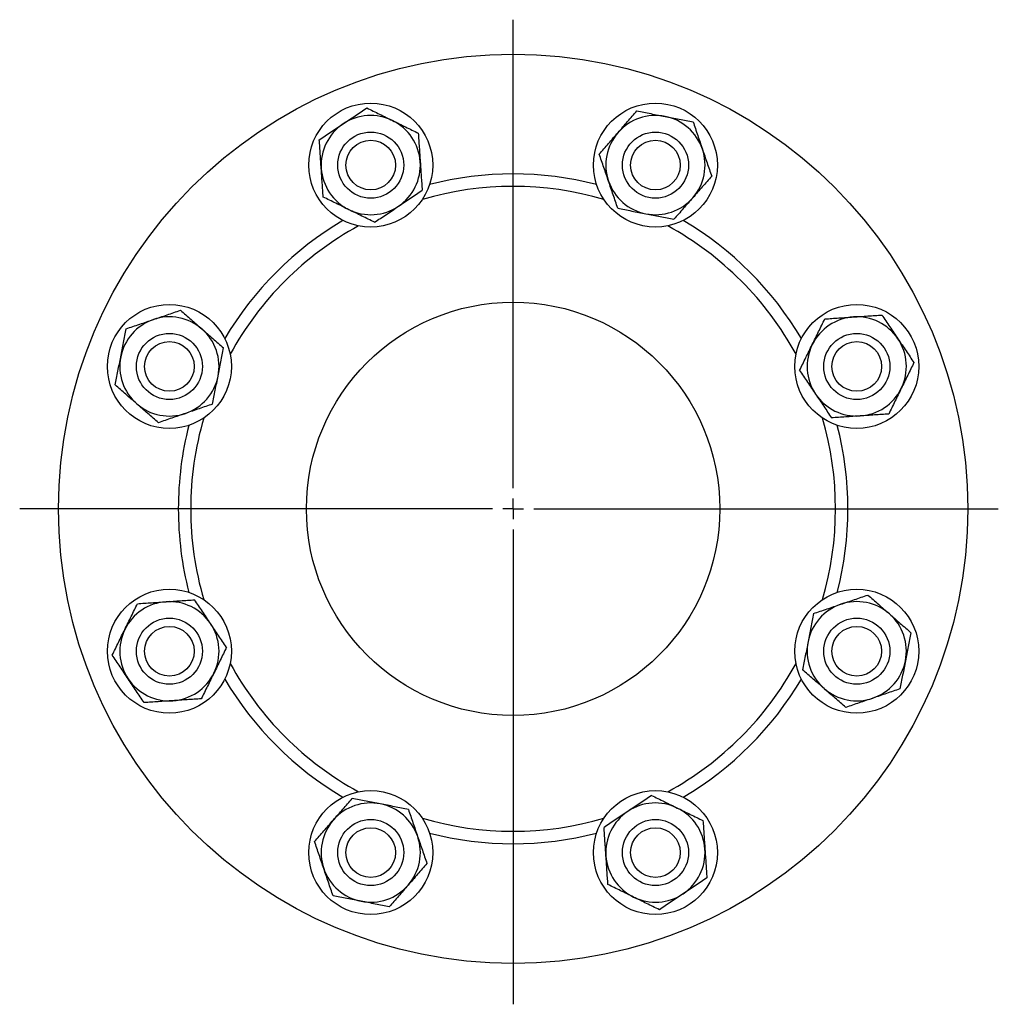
# Model space of a CAD drawing. Header units: millimetres. Extents: x 45 to 690, y 49 to 695.
# Tile 3 of 5: x 45 to 281, y 457 to 695. Entities that reach past the tile are written whole.
import ezdxf

# ---------------------------------------------------------------- set-up
doc = ezdxf.new("R2010")
doc.units = ezdxf.units.MM
doc.layers.add('FORMAT', color=7, linetype='Continuous')

# ---------------------------------------------------------------- blocks, each defined once
blk = doc.blocks.new('SW_CENTERMARKSYMBOL_0')
at = {"layer": 'FORMAT', "color": 0}
for p, q in [((0, 5), (0, 118.33)), ((0, 0), (0, 2.5)), ((-5, 0), (-119.37, 0)), ((0, 0), (-2.5, 0)), ((0, 0), (0, -2.5)), ((0, 0), (2.5, 0)), ((5, 0), (117.39, 0)), ((0, -5), (0, -119.86))]:
    blk.add_line(p, q, dxfattribs=at)

msp = doc.modelspace()

# ---------------------------------------------------------------- linework, layer by layer
at = {"color": 7, "linetype": 'Continuous', "lineweight": 25}
for centre, radius in [((164.04, 577.04), 110), ((129.6, 660.19), 15), ((198.48, 660.19), 15), ((129.6, 660.19), 8), ((198.48, 660.19), 8), ((129.6, 660.19), 6), ((198.48, 660.19), 6), ((80.89, 611.48), 15), ((164.04, 577.04), 50), ((247.19, 611.48), 15), ((80.89, 611.48), 8), ((247.19, 611.48), 8), ((80.89, 611.48), 6), ((247.19, 611.48), 6), ((80.89, 542.6), 15), ((247.19, 542.6), 15), ((80.89, 542.6), 8), ((247.19, 542.6), 8), ((80.89, 542.6), 6), ((247.19, 542.6), 6), ((129.6, 493.89), 15), ((198.48, 493.89), 15), ((129.6, 493.89), 8), ((198.48, 493.89), 8), ((129.6, 493.89), 6), ((198.48, 493.89), 6)]:
    msp.add_circle(centre, radius, dxfattribs=at)
for centre, radius, start, end in [((129.6, 660.19), 12, 63.8815, 123.8815), ((198.48, 660.19), 12, 78.8815, 138.8815), ((198.48, 660.19), 12, 18.8815, 78.8815), ((129.6, 660.19), 12, 123.8815, 183.8815), ((129.6, 660.19), 12, 3.8815, 63.8815), ((198.48, 660.19), 12, 138.8815, 198.8815), ((198.48, 660.19), 12, 318.8815, 18.8815), ((129.6, 660.19), 12, 303.8815, 3.8815), ((129.6, 660.19), 12, 183.8815, 243.8815), ((164.04, 577.04), 81, 75.5593, 104.4407), ((164.04, 577.04), 78, 73.6575, 106.3425), ((198.48, 660.19), 12, 198.8815, 258.8815), ((198.48, 660.19), 12, 258.8815, 318.8815), ((129.6, 660.19), 12, 243.8815, 303.8815), ((164.04, 577.04), 81, 120.5593, 149.4407), ((164.04, 577.04), 78, 118.6575, 151.3425), ((164.04, 577.04), 78, 28.6575, 61.3425), ((164.04, 577.04), 81, 30.5593, 59.4407), ((80.89, 611.48), 12, 108.8815, 168.8815), ((80.89, 611.48), 12, 48.8815, 108.8815), ((247.19, 611.48), 12, 93.8815, 153.8815), ((247.19, 611.48), 12, 33.8815, 93.8815), ((80.89, 611.48), 12, 348.8815, 48.8815), ((247.19, 611.48), 12, 333.8815, 33.8815), ((247.19, 611.48), 12, 153.8815, 213.8815), ((80.89, 611.48), 12, 168.8815, 228.8815), ((80.89, 611.48), 12, 288.8815, 348.8815), ((247.19, 611.48), 12, 273.8815, 333.8815), ((247.19, 611.48), 12, 213.8815, 273.8815), ((80.89, 611.48), 12, 228.8815, 288.8815), ((164.04, 577.04), 78, 163.6575, 180), ((164.04, 577.04), 78, 343.6575, 16.3425), ((164.04, 577.04), 81, 165.5593, 180), ((164.04, 577.04), 81, 345.5593, 14.4407), ((164.04, 577.04), 81, 180, 194.4407), ((164.04, 577.04), 78, 180, 196.3425), ((80.89, 542.6), 12, 93.8815, 153.8815), ((80.89, 542.6), 12, 33.8815, 93.8815), ((247.19, 542.6), 12, 108.8815, 168.8815), ((247.19, 542.6), 12, 48.8815, 108.8815), ((247.19, 542.6), 12, 348.8815, 48.8815), ((80.89, 542.6), 12, 153.8815, 213.8815), ((80.89, 542.6), 12, 333.8815, 33.8815), ((247.19, 542.6), 12, 168.8815, 228.8815), ((164.04, 577.04), 78, 208.6575, 241.3425), ((164.04, 577.04), 78, 298.6575, 331.3425), ((247.19, 542.6), 12, 288.8815, 348.8815), ((80.89, 542.6), 12, 273.8815, 333.8815), ((80.89, 542.6), 12, 213.8815, 273.8815), ((164.04, 577.04), 81, 210.5593, 239.4407), ((164.04, 577.04), 81, 300.5593, 329.4407), ((247.19, 542.6), 12, 228.8815, 288.8815), ((129.6, 493.89), 12, 78.8815, 138.8815), ((129.6, 493.89), 12, 18.8815, 78.8815), ((198.48, 493.89), 12, 63.8815, 123.8815), ((198.48, 493.89), 12, 123.8815, 183.8815), ((198.48, 493.89), 12, 3.8815, 63.8815), ((129.6, 493.89), 12, 138.8815, 198.8815), ((164.04, 577.04), 78, 253.6575, 286.3425), ((164.04, 577.04), 81, 255.5593, 284.4407), ((129.6, 493.89), 12, 318.8815, 18.8815), ((198.48, 493.89), 12, 183.8815, 243.8815), ((198.48, 493.89), 12, 303.8815, 3.8815), ((129.6, 493.89), 12, 198.8815, 258.8815), ((129.6, 493.89), 12, 258.8815, 318.8815), ((198.48, 493.89), 12, 243.8815, 303.8815)]:
    msp.add_arc(centre, radius, start, end, dxfattribs=at)
for points, knots in [([(122.91, 670.15), (123.39, 670.48), (123.88, 670.8), (124.86, 671.46), (125.35, 671.79), (126.79, 672.76), (127.73, 673.39), (128.66, 674.01)], [0, 0, 0, 0, 0.25, 0.25, 0.5, 0.5, 1, 1, 1, 1]), ([(128.66, 674.01), (129.68, 673.51), (130.7, 673.01), (132.77, 672), (133.82, 671.48), (134.88, 670.96)], [0, 0, 0, 0, 0.5, 0.5, 1, 1, 1, 1]), ([(189.44, 668.08), (189.83, 668.52), (190.21, 668.97), (190.98, 669.85), (191.36, 670.28), (192.5, 671.59), (193.25, 672.45), (194, 673.3)], [0, 0, 0, 0, 0.25, 0.25, 0.5, 0.5, 1, 1, 1, 1]), ([(194, 673.3), (195.1, 673.08), (196.23, 672.86), (198.5, 672.41), (199.64, 672.19), (200.79, 671.96)], [0, 0, 0, 0, 0.5, 0.5, 1, 1, 1, 1]), ([(200.79, 671.96), (201.37, 671.85), (201.94, 671.74), (203.1, 671.51), (203.68, 671.4), (205.38, 671.06), (206.49, 670.84), (207.59, 670.63)], [0, 0, 0, 0, 0.25, 0.25, 0.5, 0.5, 1, 1, 1, 1]), ([(117.16, 666.29), (118.09, 666.92), (119.05, 667.56), (120.97, 668.85), (121.93, 669.5), (122.91, 670.15)], [0, 0, 0, 0, 0.5, 0.5, 1, 1, 1, 1]), ([(134.88, 670.96), (135.41, 670.7), (135.94, 670.44), (136.99, 669.93), (137.51, 669.67), (139.06, 668.91), (140.08, 668.41), (141.1, 667.91)], [0, 0, 0, 0, 0.25, 0.25, 0.5, 0.5, 1, 1, 1, 1]), ([(207.59, 670.63), (207.96, 669.55), (208.33, 668.47), (209.07, 666.29), (209.45, 665.19), (209.83, 664.07)], [0, 0, 0, 0, 0.5, 0.5, 1, 1, 1, 1]), ([(141.1, 667.91), (141.18, 666.78), (141.25, 665.64), (141.41, 663.34), (141.49, 662.18), (141.57, 661)], [0, 0, 0, 0, 0.5, 0.5, 1, 1, 1, 1]), ([(184.88, 662.86), (185.63, 663.71), (186.38, 664.57), (187.9, 666.31), (188.66, 667.19), (189.44, 668.08)], [0, 0, 0, 0, 0.5, 0.5, 1, 1, 1, 1]), ([(117.62, 659.38), (117.58, 659.96), (117.54, 660.55), (117.47, 661.72), (117.43, 662.3), (117.31, 664.02), (117.23, 665.16), (117.16, 666.29)], [0, 0, 0, 0, 0.25, 0.25, 0.5, 0.5, 1, 1, 1, 1]), ([(187.13, 656.3), (186.94, 656.86), (186.74, 657.42), (186.37, 658.52), (186.18, 659.07), (185.62, 660.71), (185.25, 661.79), (184.88, 662.86)], [0, 0, 0, 0, 0.25, 0.25, 0.5, 0.5, 1, 1, 1, 1]), ([(209.83, 664.07), (210.02, 663.51), (210.22, 662.96), (210.59, 661.85), (210.78, 661.3), (211.34, 659.66), (211.71, 658.59), (212.08, 657.52)], [0, 0, 0, 0, 0.25, 0.25, 0.5, 0.5, 1, 1, 1, 1]), ([(141.57, 661), (141.61, 660.41), (141.65, 659.82), (141.73, 658.66), (141.77, 658.08), (141.88, 656.35), (141.96, 655.22), (142.04, 654.09)], [0, 0, 0, 0, 0.25, 0.25, 0.5, 0.5, 1, 1, 1, 1]), ([(118.09, 652.46), (118.02, 653.59), (117.94, 654.73), (117.78, 657.03), (117.7, 658.2), (117.62, 659.38)], [0, 0, 0, 0, 0.5, 0.5, 1, 1, 1, 1]), ([(212.08, 657.52), (211.33, 656.66), (210.58, 655.8), (209.06, 654.06), (208.3, 653.19), (207.52, 652.3)], [0, 0, 0, 0, 0.5, 0.5, 1, 1, 1, 1]), ([(189.37, 649.75), (189, 650.82), (188.63, 651.9), (187.88, 654.08), (187.51, 655.19), (187.13, 656.3)], [0, 0, 0, 0, 0.5, 0.5, 1, 1, 1, 1]), ([(136.29, 650.23), (136.77, 650.55), (137.26, 650.88), (138.24, 651.54), (138.72, 651.86), (140.17, 652.83), (141.11, 653.46), (142.04, 654.09)], [0, 0, 0, 0, 0.25, 0.25, 0.5, 0.5, 1, 1, 1, 1]), ([(124.31, 649.41), (123.79, 649.67), (123.26, 649.93), (122.21, 650.45), (121.69, 650.7), (120.13, 651.46), (119.11, 651.97), (118.09, 652.46)], [0, 0, 0, 0, 0.25, 0.25, 0.5, 0.5, 1, 1, 1, 1]), ([(207.52, 652.3), (207.13, 651.85), (206.74, 651.41), (205.98, 650.53), (205.59, 650.09), (204.46, 648.79), (203.71, 647.93), (202.96, 647.08)], [0, 0, 0, 0, 0.25, 0.25, 0.5, 0.5, 1, 1, 1, 1]), ([(130.53, 646.36), (129.52, 646.86), (128.49, 647.36), (126.42, 648.38), (125.37, 648.89), (124.31, 649.41)], [0, 0, 0, 0, 0.5, 0.5, 1, 1, 1, 1]), ([(130.53, 646.36), (131.47, 646.99), (132.43, 647.63), (134.35, 648.92), (135.31, 649.57), (136.29, 650.23)], [0, 0, 0, 0, 0.5, 0.5, 1, 1, 1, 1]), ([(189.37, 649.75), (190.47, 649.53), (191.61, 649.31), (193.88, 648.86), (195.02, 648.64), (196.17, 648.41)], [0, 0, 0, 0, 0.5, 0.5, 1, 1, 1, 1]), ([(196.17, 648.41), (196.74, 648.3), (197.32, 648.19), (198.47, 647.96), (199.05, 647.85), (200.75, 647.51), (201.86, 647.29), (202.96, 647.08)], [0, 0, 0, 0, 0.25, 0.25, 0.5, 0.5, 1, 1, 1, 1]), ([(77.01, 622.83), (77.56, 623.02), (78.12, 623.22), (79.23, 623.59), (79.78, 623.78), (81.41, 624.34), (82.49, 624.71), (83.56, 625.08)], [0, 0, 0, 0, 0.25, 0.25, 0.5, 0.5, 1, 1, 1, 1]), ([(83.56, 625.08), (84.41, 624.33), (85.27, 623.58), (87.01, 622.06), (87.89, 621.3), (88.78, 620.52)], [0, 0, 0, 0, 0.5, 0.5, 1, 1, 1, 1]), ([(70.45, 620.59), (71.52, 620.96), (72.6, 621.33), (74.79, 622.08), (75.89, 622.45), (77.01, 622.83)], [0, 0, 0, 0, 0.5, 0.5, 1, 1, 1, 1]), ([(236.41, 616.76), (236.67, 617.29), (236.93, 617.82), (237.45, 618.87), (237.7, 619.39), (238.46, 620.94), (238.96, 621.97), (239.46, 622.98)], [0, 0, 0, 0, 0.25, 0.25, 0.5, 0.5, 1, 1, 1, 1]), ([(239.46, 622.98), (240.59, 623.06), (241.73, 623.14), (244.03, 623.29), (245.2, 623.37), (246.37, 623.45)], [0, 0, 0, 0, 0.5, 0.5, 1, 1, 1, 1]), ([(246.37, 623.45), (246.96, 623.49), (247.55, 623.53), (248.72, 623.61), (249.3, 623.65), (251.02, 623.77), (252.16, 623.84), (253.29, 623.92)], [0, 0, 0, 0, 0.25, 0.25, 0.5, 0.5, 1, 1, 1, 1]), ([(253.29, 623.92), (253.92, 622.99), (254.56, 622.03), (255.85, 620.11), (256.5, 619.14), (257.15, 618.17)], [0, 0, 0, 0, 0.5, 0.5, 1, 1, 1, 1]), ([(69.11, 613.79), (69.23, 614.37), (69.34, 614.95), (69.57, 616.1), (69.68, 616.68), (70.02, 618.38), (70.23, 619.49), (70.45, 620.59)], [0, 0, 0, 0, 0.25, 0.25, 0.5, 0.5, 1, 1, 1, 1]), ([(88.78, 620.52), (89.22, 620.13), (89.67, 619.75), (90.55, 618.98), (90.99, 618.6), (92.29, 617.46), (93.15, 616.71), (94, 615.96)], [0, 0, 0, 0, 0.25, 0.25, 0.5, 0.5, 1, 1, 1, 1]), ([(257.15, 618.17), (257.48, 617.68), (257.8, 617.2), (258.46, 616.22), (258.79, 615.73), (259.75, 614.29), (260.39, 613.35), (261.01, 612.42)], [0, 0, 0, 0, 0.25, 0.25, 0.5, 0.5, 1, 1, 1, 1]), ([(92.66, 609.17), (92.78, 609.74), (92.89, 610.32), (93.12, 611.47), (93.23, 612.05), (93.56, 613.75), (93.78, 614.86), (94, 615.96)], [0, 0, 0, 0, 0.25, 0.25, 0.5, 0.5, 1, 1, 1, 1]), ([(233.36, 610.54), (233.86, 611.56), (234.36, 612.58), (235.38, 614.66), (235.89, 615.7), (236.41, 616.76)], [0, 0, 0, 0, 0.5, 0.5, 1, 1, 1, 1]), ([(67.78, 607), (68, 608.1), (68.22, 609.23), (68.66, 611.5), (68.89, 612.65), (69.11, 613.79)], [0, 0, 0, 0, 0.5, 0.5, 1, 1, 1, 1]), ([(261.01, 612.42), (260.51, 611.4), (260.01, 610.38), (258.99, 608.3), (258.48, 607.26), (257.96, 606.2)], [0, 0, 0, 0, 0.5, 0.5, 1, 1, 1, 1]), ([(233.36, 610.54), (233.99, 609.61), (234.63, 608.65), (235.92, 606.73), (236.57, 605.76), (237.22, 604.79)], [0, 0, 0, 0, 0.5, 0.5, 1, 1, 1, 1]), ([(91.33, 602.37), (91.54, 603.47), (91.77, 604.61), (92.21, 606.88), (92.44, 608.02), (92.66, 609.17)], [0, 0, 0, 0, 0.5, 0.5, 1, 1, 1, 1]), ([(73, 602.44), (72.55, 602.83), (72.11, 603.21), (71.23, 603.98), (70.79, 604.36), (69.49, 605.5), (68.63, 606.25), (67.78, 607)], [0, 0, 0, 0, 0.25, 0.25, 0.5, 0.5, 1, 1, 1, 1]), ([(257.96, 606.2), (257.7, 605.67), (257.44, 605.14), (256.93, 604.09), (256.67, 603.57), (255.91, 602.02), (255.41, 600.99), (254.91, 599.98)], [0, 0, 0, 0, 0.25, 0.25, 0.5, 0.5, 1, 1, 1, 1]), ([(237.22, 604.79), (237.55, 604.3), (237.88, 603.82), (238.54, 602.84), (238.86, 602.35), (239.83, 600.91), (240.46, 599.97), (241.09, 599.04)], [0, 0, 0, 0, 0.25, 0.25, 0.5, 0.5, 1, 1, 1, 1]), ([(78.22, 597.88), (77.36, 598.63), (76.5, 599.38), (74.76, 600.9), (73.89, 601.66), (73, 602.44)], [0, 0, 0, 0, 0.5, 0.5, 1, 1, 1, 1]), ([(91.33, 602.37), (90.26, 602), (89.18, 601.63), (86.99, 600.88), (85.89, 600.51), (84.77, 600.13)], [0, 0, 0, 0, 0.5, 0.5, 1, 1, 1, 1]), ([(84.77, 600.13), (84.22, 599.94), (83.66, 599.74), (82.55, 599.37), (82, 599.18), (80.37, 598.62), (79.29, 598.25), (78.22, 597.88)], [0, 0, 0, 0, 0.25, 0.25, 0.5, 0.5, 1, 1, 1, 1]), ([(248, 599.51), (247.41, 599.47), (246.82, 599.43), (245.66, 599.35), (245.08, 599.31), (243.35, 599.19), (242.22, 599.12), (241.09, 599.04)], [0, 0, 0, 0, 0.25, 0.25, 0.5, 0.5, 1, 1, 1, 1]), ([(254.91, 599.98), (253.78, 599.9), (252.64, 599.82), (250.34, 599.67), (249.18, 599.59), (248, 599.51)], [0, 0, 0, 0, 0.5, 0.5, 1, 1, 1, 1]), ([(80.08, 554.57), (80.66, 554.61), (81.25, 554.65), (82.42, 554.73), (83, 554.77), (84.72, 554.88), (85.86, 554.96), (86.99, 555.04)], [0, 0, 0, 0, 0.25, 0.25, 0.5, 0.5, 1, 1, 1, 1]), ([(90.85, 549.29), (90.52, 549.77), (90.2, 550.26), (89.54, 551.24), (89.21, 551.73), (88.25, 553.17), (87.61, 554.11), (86.99, 555.04)], [0, 0, 0, 0, 0.25, 0.25, 0.5, 0.5, 1, 1, 1, 1]), ([(243.3, 553.95), (243.86, 554.14), (244.42, 554.33), (245.52, 554.71), (246.07, 554.9), (247.71, 555.46), (248.79, 555.83), (249.86, 556.19)], [0, 0, 0, 0, 0.25, 0.25, 0.5, 0.5, 1, 1, 1, 1]), ([(249.86, 556.19), (250.71, 555.45), (251.57, 554.7), (253.31, 553.18), (254.19, 552.41), (255.08, 551.64)], [0, 0, 0, 0, 0.5, 0.5, 1, 1, 1, 1]), ([(70.11, 547.88), (70.37, 548.41), (70.63, 548.94), (71.15, 549.99), (71.4, 550.51), (72.16, 552.06), (72.67, 553.09), (73.16, 554.1)], [0, 0, 0, 0, 0.25, 0.25, 0.5, 0.5, 1, 1, 1, 1]), ([(73.16, 554.1), (74.3, 554.18), (75.43, 554.25), (77.74, 554.41), (78.9, 554.49), (80.08, 554.57)], [0, 0, 0, 0, 0.5, 0.5, 1, 1, 1, 1]), ([(236.75, 551.71), (237.82, 552.08), (238.9, 552.45), (241.08, 553.19), (242.19, 553.57), (243.3, 553.95)], [0, 0, 0, 0, 0.5, 0.5, 1, 1, 1, 1]), ([(236.75, 551.71), (236.53, 550.6), (236.31, 549.47), (235.86, 547.2), (235.64, 546.06), (235.41, 544.91)], [0, 0, 0, 0, 0.5, 0.5, 1, 1, 1, 1]), ([(255.08, 551.64), (255.52, 551.25), (255.97, 550.86), (256.85, 550.09), (257.28, 549.71), (258.59, 548.57), (259.45, 547.82), (260.3, 547.08)], [0, 0, 0, 0, 0.25, 0.25, 0.5, 0.5, 1, 1, 1, 1]), ([(67.06, 541.66), (67.56, 542.68), (68.07, 543.7), (69.08, 545.77), (69.59, 546.82), (70.11, 547.88)], [0, 0, 0, 0, 0.5, 0.5, 1, 1, 1, 1]), ([(94.71, 543.53), (94.09, 544.47), (93.44, 545.43), (92.15, 547.35), (91.5, 548.31), (90.85, 549.29)], [0, 0, 0, 0, 0.5, 0.5, 1, 1, 1, 1]), ([(260.3, 547.08), (260.08, 545.98), (259.86, 544.84), (259.41, 542.57), (259.19, 541.43), (258.96, 540.28)], [0, 0, 0, 0, 0.5, 0.5, 1, 1, 1, 1]), ([(94.71, 543.53), (94.21, 542.52), (93.71, 541.49), (92.7, 539.42), (92.18, 538.37), (91.66, 537.31)], [0, 0, 0, 0, 0.5, 0.5, 1, 1, 1, 1]), ([(235.41, 544.91), (235.3, 544.34), (235.19, 543.76), (234.96, 542.6), (234.85, 542.03), (234.51, 540.33), (234.29, 539.21), (234.08, 538.11)], [0, 0, 0, 0, 0.25, 0.25, 0.5, 0.5, 1, 1, 1, 1]), ([(70.93, 535.91), (70.6, 536.39), (70.27, 536.88), (69.62, 537.86), (69.29, 538.35), (68.32, 539.79), (67.69, 540.73), (67.06, 541.66)], [0, 0, 0, 0, 0.25, 0.25, 0.5, 0.5, 1, 1, 1, 1]), ([(258.96, 540.28), (258.85, 539.71), (258.74, 539.13), (258.51, 537.97), (258.4, 537.4), (258.06, 535.7), (257.84, 534.58), (257.63, 533.48)], [0, 0, 0, 0, 0.25, 0.25, 0.5, 0.5, 1, 1, 1, 1]), ([(91.66, 537.31), (91.4, 536.79), (91.14, 536.26), (90.63, 535.21), (90.37, 534.69), (89.61, 533.13), (89.11, 532.11), (88.61, 531.09)], [0, 0, 0, 0, 0.25, 0.25, 0.5, 0.5, 1, 1, 1, 1]), ([(239.3, 533.56), (238.85, 533.94), (238.41, 534.33), (237.53, 535.1), (237.09, 535.48), (235.79, 536.62), (234.93, 537.37), (234.08, 538.11)], [0, 0, 0, 0, 0.25, 0.25, 0.5, 0.5, 1, 1, 1, 1]), ([(74.79, 530.16), (74.16, 531.09), (73.52, 532.05), (72.23, 533.97), (71.58, 534.94), (70.93, 535.91)], [0, 0, 0, 0, 0.5, 0.5, 1, 1, 1, 1]), ([(244.52, 529), (243.66, 529.75), (242.8, 530.5), (241.06, 532.01), (240.19, 532.78), (239.3, 533.56)], [0, 0, 0, 0, 0.5, 0.5, 1, 1, 1, 1]), ([(251.07, 531.24), (250.51, 531.05), (249.96, 530.86), (248.85, 530.48), (248.3, 530.3), (246.66, 529.74), (245.58, 529.37), (244.52, 529)], [0, 0, 0, 0, 0.25, 0.25, 0.5, 0.5, 1, 1, 1, 1]), ([(257.63, 533.48), (256.55, 533.12), (255.47, 532.75), (253.29, 532), (252.19, 531.62), (251.07, 531.24)], [0, 0, 0, 0, 0.5, 0.5, 1, 1, 1, 1]), ([(81.7, 530.62), (81.11, 530.58), (80.53, 530.54), (79.36, 530.47), (78.78, 530.43), (77.05, 530.31), (75.92, 530.23), (74.79, 530.16)], [0, 0, 0, 0, 0.25, 0.25, 0.5, 0.5, 1, 1, 1, 1]), ([(88.61, 531.09), (87.48, 531.02), (86.34, 530.94), (84.04, 530.78), (82.88, 530.7), (81.7, 530.62)], [0, 0, 0, 0, 0.5, 0.5, 1, 1, 1, 1]), ([(197.54, 507.71), (196.61, 507.09), (195.65, 506.44), (193.73, 505.15), (192.76, 504.5), (191.79, 503.85)], [0, 0, 0, 0, 0.5, 0.5, 1, 1, 1, 1]), ([(197.54, 507.71), (198.56, 507.21), (199.58, 506.71), (201.66, 505.7), (202.7, 505.18), (203.76, 504.66)], [0, 0, 0, 0, 0.5, 0.5, 1, 1, 1, 1]), ([(120.56, 501.78), (120.94, 502.22), (121.33, 502.67), (122.1, 503.55), (122.48, 503.99), (123.62, 505.29), (124.37, 506.15), (125.11, 507)], [0, 0, 0, 0, 0.25, 0.25, 0.5, 0.5, 1, 1, 1, 1]), ([(131.91, 505.66), (131.34, 505.78), (130.76, 505.89), (129.6, 506.12), (129.03, 506.23), (127.33, 506.57), (126.21, 506.78), (125.11, 507)], [0, 0, 0, 0, 0.25, 0.25, 0.5, 0.5, 1, 1, 1, 1]), ([(138.71, 504.33), (137.6, 504.55), (136.47, 504.77), (134.2, 505.21), (133.06, 505.44), (131.91, 505.66)], [0, 0, 0, 0, 0.5, 0.5, 1, 1, 1, 1]), ([(138.71, 504.33), (139.08, 503.26), (139.45, 502.18), (140.19, 499.99), (140.57, 498.89), (140.95, 497.77)], [0, 0, 0, 0, 0.5, 0.5, 1, 1, 1, 1]), ([(191.79, 503.85), (191.3, 503.53), (190.82, 503.2), (189.84, 502.54), (189.35, 502.21), (187.91, 501.25), (186.97, 500.61), (186.04, 499.99)], [0, 0, 0, 0, 0.25, 0.25, 0.5, 0.5, 1, 1, 1, 1]), ([(203.76, 504.66), (204.29, 504.41), (204.82, 504.15), (205.87, 503.63), (206.39, 503.38), (207.94, 502.61), (208.97, 502.11), (209.98, 501.61)], [0, 0, 0, 0, 0.25, 0.25, 0.5, 0.5, 1, 1, 1, 1]), ([(116, 496.56), (116.75, 497.42), (117.5, 498.28), (119.01, 500.01), (119.78, 500.89), (120.56, 501.78)], [0, 0, 0, 0, 0.5, 0.5, 1, 1, 1, 1]), ([(209.98, 501.61), (210.06, 500.48), (210.14, 499.34), (210.29, 497.04), (210.37, 495.88), (210.45, 494.7)], [0, 0, 0, 0, 0.5, 0.5, 1, 1, 1, 1]), ([(186.51, 493.08), (186.47, 493.66), (186.43, 494.25), (186.35, 495.42), (186.31, 496), (186.19, 497.72), (186.11, 498.86), (186.04, 499.99)], [0, 0, 0, 0, 0.25, 0.25, 0.5, 0.5, 1, 1, 1, 1]), ([(118.24, 490.01), (118.05, 490.56), (117.86, 491.12), (117.48, 492.23), (117.3, 492.78), (116.74, 494.41), (116.37, 495.49), (116, 496.56)], [0, 0, 0, 0, 0.25, 0.25, 0.5, 0.5, 1, 1, 1, 1]), ([(140.95, 497.77), (141.14, 497.22), (141.33, 496.66), (141.71, 495.55), (141.9, 495), (142.46, 493.37), (142.83, 492.29), (143.19, 491.22)], [0, 0, 0, 0, 0.25, 0.25, 0.5, 0.5, 1, 1, 1, 1]), ([(186.98, 486.16), (186.9, 487.3), (186.82, 488.43), (186.67, 490.74), (186.59, 491.9), (186.51, 493.08)], [0, 0, 0, 0, 0.5, 0.5, 1, 1, 1, 1]), ([(210.45, 494.7), (210.49, 494.12), (210.53, 493.53), (210.61, 492.36), (210.65, 491.78), (210.77, 490.05), (210.84, 488.92), (210.92, 487.79)], [0, 0, 0, 0, 0.25, 0.25, 0.5, 0.5, 1, 1, 1, 1]), ([(143.19, 491.22), (142.45, 490.36), (141.7, 489.5), (140.18, 487.77), (139.41, 486.89), (138.64, 486)], [0, 0, 0, 0, 0.5, 0.5, 1, 1, 1, 1]), ([(120.48, 483.45), (120.12, 484.52), (119.75, 485.6), (119, 487.79), (118.62, 488.89), (118.24, 490.01)], [0, 0, 0, 0, 0.5, 0.5, 1, 1, 1, 1]), ([(138.64, 486), (138.25, 485.55), (137.86, 485.11), (137.09, 484.23), (136.71, 483.79), (135.57, 482.49), (134.82, 481.63), (134.08, 480.78)], [0, 0, 0, 0, 0.25, 0.25, 0.5, 0.5, 1, 1, 1, 1]), ([(193.2, 483.11), (192.67, 483.37), (192.14, 483.63), (191.09, 484.15), (190.57, 484.4), (189.01, 485.17), (187.99, 485.67), (186.98, 486.16)], [0, 0, 0, 0, 0.25, 0.25, 0.5, 0.5, 1, 1, 1, 1]), ([(210.92, 487.79), (209.99, 487.16), (209.03, 486.52), (207.11, 485.23), (206.14, 484.58), (205.17, 483.93)], [0, 0, 0, 0, 0.5, 0.5, 1, 1, 1, 1]), ([(205.17, 483.93), (204.68, 483.6), (204.2, 483.27), (203.22, 482.62), (202.73, 482.29), (201.29, 481.32), (200.35, 480.69), (199.42, 480.06)], [0, 0, 0, 0, 0.25, 0.25, 0.5, 0.5, 1, 1, 1, 1]), ([(127.28, 482.11), (126.71, 482.23), (126.13, 482.34), (124.97, 482.57), (124.4, 482.68), (122.7, 483.02), (121.58, 483.23), (120.48, 483.45)], [0, 0, 0, 0, 0.25, 0.25, 0.5, 0.5, 1, 1, 1, 1]), ([(134.08, 480.78), (132.98, 481), (131.84, 481.22), (129.57, 481.66), (128.43, 481.89), (127.28, 482.11)], [0, 0, 0, 0, 0.5, 0.5, 1, 1, 1, 1]), ([(199.42, 480.06), (198.4, 480.56), (197.37, 481.07), (195.3, 482.08), (194.26, 482.6), (193.2, 483.11)], [0, 0, 0, 0, 0.5, 0.5, 1, 1, 1, 1])]:
    msp.add_open_spline(points, degree=3, knots=knots, dxfattribs=at)

# ---------------------------------------------------------------- block references
at = {"layer": 'FORMAT'}
msp.add_blockref('SW_CENTERMARKSYMBOL_0', (164.04, 577.04), dxfattribs=at)

doc.saveas('drawing.dxf')
